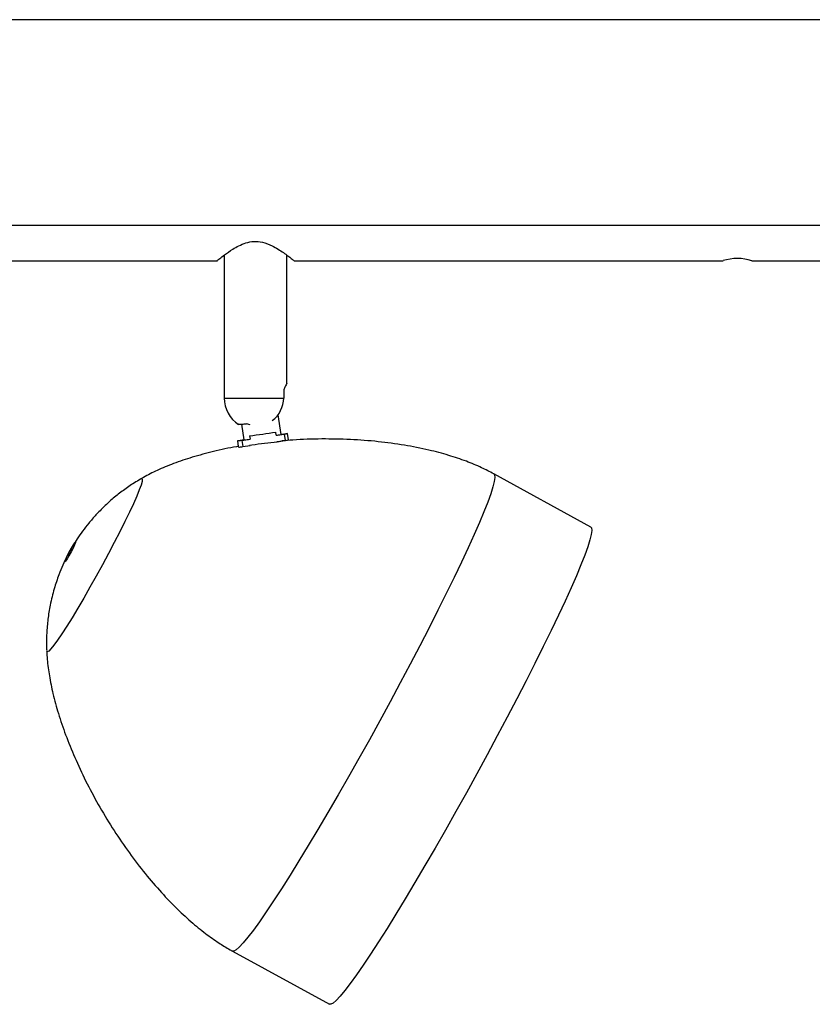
# Model space of a CAD drawing. Header units: millimetres. Extents: x 525 to 840, y 412 to 564.
# Tile 3 of 9: x 666 to 699, y 412 to 453. Entities that reach past the tile are written whole.
import ezdxf

# ---------------------------------------------------------------- set-up
doc = ezdxf.new("R2010")
doc.units = ezdxf.units.MM

msp = doc.modelspace()

# ---------------------------------------------------------------- linework, layer by layer
at = {"color": 7, "linetype": 'Continuous', "lineweight": 25}
for p, q in [((725.975, 453.077), (625.975, 453.077)), ((725.975, 444.533), (625.975, 444.533)), ((656.575, 443.077), (674.391, 443.077)), ((674.675, 443.307), (674.675, 437.377)), ((677.275, 437.987), (677.275, 443.307)), ((677.575, 443.077), (695.383, 443.077)), ((696.575, 443.077), (714.391, 443.077)), ((677.146, 437.723), (677.146, 437.377)), ((677.035, 435.862), (676.914, 436.686)), ((675.4, 436.294), (675.496, 435.636)), ((675.747, 436.264), (675.606, 436.307)), ((675.227, 435.596), (675.26, 435.368)), ((675.496, 435.64), (675.355, 435.619)), ((675.409, 435.619), (675.75, 435.669)), ((675.409, 435.619), (675.447, 435.36)), ((675.729, 435.806), (675.75, 435.669)), ((676.836, 435.829), (676.816, 435.966)), ((676.836, 435.829), (677.177, 435.879)), ((676.874, 435.57), (677.215, 435.62)), ((676.875, 435.566), (676.874, 435.57)), ((677.123, 435.879), (677.034, 435.866)), ((677.215, 435.62), (677.177, 435.879)), ((677.343, 435.642), (677.305, 435.902)), ((675.447, 435.36), (675.757, 435.405)), ((675.731, 435.427), (675.827, 435.435)), ((689.893, 432.023), (685.868, 434.228)), ((675.023, 414.426), (679.048, 412.221))]:
    msp.add_line(p, q, dxfattribs=at)
at = {"color": 8, "linetype": 'Continuous', "lineweight": 25}
msp.add_line((674.675, 437.377), (677.146, 437.377), dxfattribs=at)
at = {"color": 7, "linetype": 'Continuous', "lineweight": 25, "flags": 128}
for points in [[(675.409, 435.619), (675.336, 435.609), (675.281, 435.602), (675.245, 435.598), (675.228, 435.596), (675.231, 435.598), (675.253, 435.602), (675.295, 435.609), (675.355, 435.619)], [(677.123, 435.879), (677.195, 435.889), (677.25, 435.896), (677.286, 435.9), (677.303, 435.902), (677.301, 435.9), (677.278, 435.896), (677.237, 435.889), (677.177, 435.879)], [(689.893, 432.023), (689.923, 431.986), (689.935, 431.881), (689.912, 431.714), (689.855, 431.486), (689.763, 431.199), (689.639, 430.855), (689.481, 430.456), (689.292, 430.004), (689.073, 429.502), (688.824, 428.953), (688.548, 428.362), (688.246, 427.73), (687.92, 427.064), (687.572, 426.366), (687.205, 425.641), (686.82, 424.894), (686.421, 424.13), (686.009, 423.353), (685.588, 422.568), (685.159, 421.78), (684.726, 420.994), (684.292, 420.216), (683.859, 419.449), (683.429, 418.7), (683.006, 417.972), (682.592, 417.27), (682.191, 416.599), (681.803, 415.963), (681.433, 415.366), (681.082, 414.812), (680.752, 414.304), (680.445, 413.845), (680.164, 413.438), (679.911, 413.087), (679.686, 412.792), (679.491, 412.557), (679.328, 412.382), (679.198, 412.269), (679.1, 412.218), (679.048, 412.221)], [(668.245, 430.986), (668.334, 431.144), (668.415, 431.278), (668.475, 431.368), (668.507, 431.4), (668.504, 431.37), (668.468, 431.281), (668.403, 431.148), (668.32, 430.991), (668.232, 430.833), (668.151, 430.699), (668.09, 430.609), (668.059, 430.577), (668.062, 430.607), (668.098, 430.696), (668.162, 430.829), (668.245, 430.986)]]:
    msp.add_lwpolyline(points, dxfattribs=at)
at = {"color": 8, "linetype": 'Continuous', "lineweight": 25, "flags": 128}
for points in [[(671.22, 434.024), (671.247, 434.033), (671.273, 434.005), (671.266, 433.916), (671.224, 433.767), (671.149, 433.561), (671.043, 433.301), (670.906, 432.993), (670.742, 432.641), (670.553, 432.251), (670.343, 431.83), (670.114, 431.386), (669.871, 430.925), (669.619, 430.455), (669.361, 429.986), (669.101, 429.524), (668.845, 429.077), (668.597, 428.654), (668.36, 428.262), (668.139, 427.906), (667.938, 427.594), (667.76, 427.331), (667.609, 427.121), (667.486, 426.967), (667.394, 426.873), (667.334, 426.84), (667.308, 426.868), (667.307, 426.879)], [(685.868, 434.228), (685.898, 434.191), (685.91, 434.085), (685.887, 433.918), (685.83, 433.691), (685.738, 433.404), (685.614, 433.06), (685.456, 432.661), (685.267, 432.208), (685.047, 431.707), (684.799, 431.158), (684.523, 430.566), (684.221, 429.935), (683.895, 429.268), (683.547, 428.571), (683.18, 427.846), (682.795, 427.099), (682.396, 426.334), (681.984, 425.557), (681.563, 424.772), (681.134, 423.984), (680.701, 423.199), (680.267, 422.42), (679.833, 421.654), (679.404, 420.904), (678.981, 420.177), (678.567, 419.475), (678.166, 418.804), (677.778, 418.168), (677.408, 417.571), (677.056, 417.016), (676.727, 416.508), (676.42, 416.049), (676.139, 415.643), (675.886, 415.291), (675.661, 414.997), (675.466, 414.762), (675.303, 414.587), (675.172, 414.473), (675.075, 414.422), (675.023, 414.426)]]:
    msp.add_lwpolyline(points, dxfattribs=at)
at = {"color": 7, "linetype": 'Continuous', "lineweight": 25}
for centre, radius, start, end in [((695.975, 441.126), 2.041, 72.9095, 106.8579), ((675.975, 437.377), 1.3, 180, 237.3374), ((676.003, 437.377), 1.143, 305.5223, 0.0103), ((674.954, 440.777), 5.169, 276.0181, 278.8479), ((663.183, 524.787), 89.862, 278.02595, 278.72613), ((676.338, 439.448), 3.653, 277.8319, 280.9987), ((677.005, 437.191), 1.585, 277.5994, 282.2981), ((675.073, 437.641), 2.312, 274.7611, 279.3063)]:
    msp.add_arc(centre, radius, start, end, dxfattribs=at)
for points, knots in [([(674.391, 443.09), (674.387, 443.087), (674.374, 443.076), (674.48, 443.161), (674.693, 443.324), (674.976, 443.523), (675.281, 443.697), (675.573, 443.823), (675.911, 443.893), (676.298, 443.854), (676.731, 443.677), (677.077, 443.452), (677.326, 443.271), (677.486, 443.148), (677.566, 443.084), (677.573, 443.078), (677.575, 443.077)], [0, 0, 0, 0, 0.035274, 0.114902, 0.199525, 0.300311, 0.360532, 0.4228, 0.488297, 0.554074, 0.638147, 0.760592, 0.82161, 0.88494, 0.968161, 1, 1, 1, 1]), ([(677.27, 437.987), (677.271, 437.987), (677.278, 437.99), (677.243, 437.922), (677.192, 437.822), (677.156, 437.744), (677.146, 437.723)], [0, 0, 0, 0, 0.1029198, 0.4669696, 0.8557484, 1, 1, 1, 1]), ([(675.277, 436.288), (675.274, 436.288), (675.265, 436.287), (675.342, 436.291), (675.469, 436.298), (675.572, 436.305), (675.606, 436.307)], [0, 0, 0, 0, 0.137288, 0.484269, 0.831349, 1, 1, 1, 1]), ([(675.827, 435.435), (676.001, 435.46), (676.35, 435.51), (676.699, 435.546), (676.874, 435.564)], [0, 0, 0, 0, 0.49983, 1, 1, 1, 1]), ([(676.874, 435.564), (676.931, 435.573), (677.044, 435.592), (677.076, 435.599), (677.092, 435.602)], [0, 0, 0, 0, 0.5, 1, 1, 1, 1]), ([(685.868, 434.228), (685.699, 434.317), (685.328, 434.511), (684.702, 434.768), (683.972, 435.014), (683.114, 435.24), (682.135, 435.433), (681.048, 435.578), (679.904, 435.666), (678.722, 435.685), (677.775, 435.662), (677.228, 435.609), (677.081, 435.594)], [0, 0, 0, 0, 0.063642, 0.139417, 0.224901, 0.319886, 0.434813, 0.556921, 0.684856, 0.81685, 0.950676, 1, 1, 1, 1]), ([(675.261, 435.366), (675.236, 435.362), (674.889, 435.311), (674.25, 435.165), (673.376, 434.935), (672.596, 434.672), (671.918, 434.392), (671.473, 434.168), (671.254, 434.043), (671.22, 434.023)], [0, 0, 0, 0, 0.017308, 0.24662, 0.458726, 0.651356, 0.823086, 0.972422, 1, 1, 1, 1]), ([(671.202, 434.007), (671.117, 433.958), (670.871, 433.818), (670.493, 433.553), (670.074, 433.225), (669.696, 432.883), (669.357, 432.537), (669.059, 432.194), (668.802, 431.864), (668.584, 431.551), (668.4, 431.263), (668.295, 431.074), (668.245, 430.986)], [0, 0, 0, 0, 0.068869, 0.198071, 0.322714, 0.442126, 0.555479, 0.661778, 0.759897, 0.84881, 0.929066, 1, 1, 1, 1]), ([(668.245, 430.986), (668.213, 430.926), (668.119, 430.75), (667.972, 430.437), (667.789, 429.991), (667.604, 429.438), (667.453, 428.821), (667.352, 428.201), (667.304, 427.604), (667.29, 427.172), (667.307, 426.938), (667.309, 426.908)], [0, 0, 0, 0, 0.047861, 0.141814, 0.245213, 0.389142, 0.554863, 0.694786, 0.833409, 0.979101, 1, 1, 1, 1]), ([(667.307, 426.88), (667.314, 426.761), (667.334, 426.417), (667.415, 425.824), (667.568, 425.078), (667.793, 424.26), (668.094, 423.376), (668.471, 422.444), (668.922, 421.48), (669.442, 420.505), (670.02, 419.543), (670.644, 418.617), (671.298, 417.75), (671.964, 416.961), (672.626, 416.263), (673.266, 415.664), (673.869, 415.17), (674.413, 414.784), (674.794, 414.552), (674.988, 414.445), (675.023, 414.426)], [0, 0, 0, 0, 0.023612, 0.068331, 0.118416, 0.174701, 0.236609, 0.303452, 0.374254, 0.44777, 0.522548, 0.597023, 0.669233, 0.737847, 0.801729, 0.85993, 0.911634, 0.956046, 0.992162, 1, 1, 1, 1])]:
    msp.add_open_spline(points, degree=3, knots=knots, dxfattribs=at)

doc.saveas('drawing.dxf')
